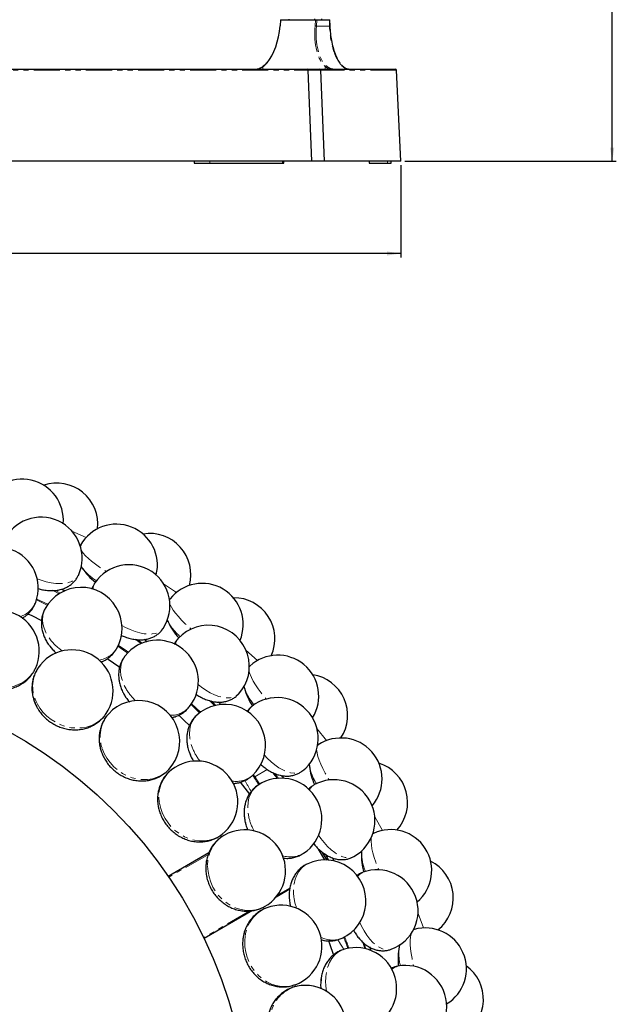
# Model space of a CAD drawing. Header units: millimetres. Extents: x 0 to 841, y 0 to 1481.
# Tile 6 of 29: x 284 to 429, y 262 to 502. Entities that reach past the tile are written whole.
import ezdxf

# ---------------------------------------------------------------- set-up
doc = ezdxf.new("R2010")
doc.units = ezdxf.units.MM
doc.linetypes.add('SLD-Combinazione-di-due-tratteggi', pattern=[12.7, 6.35, -1.27, 1.27, -1.27, 1.27, -1.27])
doc.linetypes.add('SLD-Solido', pattern=[0])
doc.layers.add('FORMAT', color=7, linetype='SLD-Solido')
doc.styles.add('SLDTEXTSTYLE3', font='GOTHIC.TTF', dxfattribs={"width": 0.913})
doc.dimstyles.new('SLDDIMSTYLE0', dxfattribs={"dimtxt": 3.5, "dimasz": 3.302, "dimexe": 0, "dimexo": 0.0625, "dimgap": 0.875, "dimtad": 1, "dimdec": 0, "dimlfac": 2, "dimrnd": 1e-09, "dimzin": 12, "dimdsep": 46, "dimtxsty": 'SLDTEXTSTYLE3', "dimsah": 1, "dimcen": 0.09, "dimadec": 0, "dimazin": 3, "dimtfac": 1, "dimtdec": 0, "dimtofl": 0, "dimtmove": 0, "dimatfit": 3, "dimfxl": 1, "dimfrac": 2, "dimtolj": 1, "dimtzin": 12, "dimarcsym": 0})

# ---------------------------------------------------------------- blocks, each defined once
blk = doc.blocks.new('_D_1')
at = {"layer": 'FORMAT'}
for p, q in [((346.4, 1361.94), (429.28, 1361.94)), ((428.28, 467.34), (428.28, 1361.94)), ((413.89, 921.82), (413.89, 922.88)), ((413.89, 922.88), (423.05, 922.88)), ((423.05, 922.88), (423.05, 921.82)), ((418.11, 916.25), (418.11, 919.86)), ((413.89, 910.56), (413.89, 909.5)), ((423.05, 909.5), (423.05, 910.56)), ((413.89, 909.5), (423.05, 909.5)), ((377.71, 467.34), (429.28, 467.34))]:
    blk.add_line(p, q, dxfattribs=at)
for points in [[(428.28, 1361.94), (427.78, 1358.64), (428.79, 1358.64)], [(428.28, 467.34), (428.79, 470.64), (427.78, 470.64)]]:
    blk.add_solid(points, dxfattribs=at)
at = {"layer": 'FORMAT', "char_height": 3.5, "attachment_point": 1, "rotation": 90, "style": 'SLDTEXTSTYLE3'}
for s, insert in [('"', (416.51, 920.37)), ('1780', (423.81, 911.02)), ('1', (413.95, 916.76)), ('8', (418.58, 916.76)), ('70', (416.51, 910.56))]:
    blk.add_mtext(s, dxfattribs=dict(at, insert=insert))
blk = doc.blocks.new('_D_2')
at = {"layer": 'FORMAT'}
for p, q in [((75.71, 466.34), (75.71, 443.84)), ((376.71, 466.34), (376.71, 443.84)), ((220.34, 459.23), (219.27, 459.23)), ((219.27, 459.23), (219.27, 450.07)), ((231.59, 459.23), (232.66, 459.23)), ((232.66, 459.23), (232.66, 450.07)), ((226.03, 455.01), (229.64, 455.01)), ((219.27, 450.07), (220.34, 450.07)), ((232.66, 450.07), (231.59, 450.07)), ((376.71, 444.84), (75.71, 444.84))]:
    blk.add_line(p, q, dxfattribs=at)
for points in [[(75.71, 444.84), (79.01, 444.33), (79.01, 445.34)], [(376.71, 444.84), (373.4, 445.34), (373.4, 444.33)]]:
    blk.add_solid(points, dxfattribs=at)
at = {"layer": 'FORMAT', "char_height": 3.5, "attachment_point": 1, "style": 'SLDTEXTSTYLE3'}
for s, insert in [('1', (226.54, 459.17)), ('27', (220.34, 456.62)), ('"', (230.15, 456.62)), ('2', (226.54, 454.54)), ('700', (222.09, 449.31))]:
    blk.add_mtext(s, dxfattribs=dict(at, insert=insert))
blk = doc.blocks.new('SW_CENTERMARKSYMBOL_0')
at = {"layer": 'FORMAT', "color": 0}
for p, q in [((0, 2.5), (0, 76.25)), ((-2.5, 0), (-76.25, 0)), ((0, 0), (-1.25, 0)), ((0, 0), (0, 1.25)), ((0, 0), (0, -1.25)), ((0, 0), (1.25, 0)), ((2.5, 0), (76.25, 0)), ((0, -2.5), (0, -76.25))]:
    blk.add_line(p, q, dxfattribs=at)

msp = doc.modelspace()

# ---------------------------------------------------------------- linework, layer by layer
at = {"color": 7, "linetype": 'SLD-Solido', "lineweight": 25}
for p, q in [((349.42, 502), (349.42, 501.84)), ((355.67, 502.09), (355.67, 501.84)), ((357.4, 502.09), (357.4, 501.84)), ((347.42, 501.84), (347.29, 500.33)), ((347.42, 501.84), (347.45, 501.84)), ((347.45, 501.84), (355.95, 501.84)), ((355.95, 501.84), (356.3, 501.84)), ((356.3, 501.84), (359.33, 501.84)), ((359.48, 500.32), (359.45, 501.84)), ((247.38, 489.81), (356.9, 489.81)), ((353.93, 489.81), (375.43, 489.81)), ((355.02, 467.34), (354.14, 489.57)), ((357.12, 489.57), (358.02, 467.34)), ((376.71, 467.34), (375.68, 489.57)), ((358.02, 467.34), (94.4, 467.34)), ((326.39, 467.34), (326.39, 466.84)), ((326.39, 466.84), (330.16, 466.84)), ((330.16, 466.84), (347.9, 466.84)), ((347.9, 466.84), (348.25, 466.84)), ((348.25, 466.84), (348.25, 467.34)), ((376.71, 467.34), (355.02, 467.34)), ((369, 467.34), (369, 466.84)), ((369, 466.84), (373.48, 466.84)), ((373.48, 466.84), (374.39, 466.84)), ((374.39, 466.84), (374.39, 467.34)), ((298.68, 373.69), (298.56, 373.49)), ((291.85, 362.63), (292.23, 362.64)), ((294.04, 362.99), (294.81, 362.6)), ((320.48, 360.57), (320.28, 360.32)), ((312, 350.71), (312.38, 350.67)), ((314.18, 350.75), (314.92, 350.21)), ((291.13, 349.1), (291.82, 348.28)), ((305.16, 346.06), (308.2, 343.97)), ((339.96, 344.2), (339.77, 344.03)), ((309.17, 337.46), (309.73, 336.54)), ((330.07, 335.78), (330.41, 335.68)), ((332.22, 335.47), (332.85, 334.84)), ((356.63, 324.98), (356.38, 324.82)), ((325.18, 323.14), (325.58, 322.15)), ((345.55, 318.21), (345.87, 318.06)), ((346.32, 317.59), (346.35, 317.56)), ((337.59, 315.91), (339.84, 312.96)), ((338.74, 306.49), (338.99, 305.45)), ((370.1, 303.39), (369.82, 303.27)), ((329.97, 298.65), (320.05, 292.93)), ((358.23, 296.93), (356.7, 299.58)), ((358.78, 296.84), (357.67, 298.76)), ((358.06, 298.46), (358.38, 298.24)), ((359.2, 296.8), (358.37, 298.32)), ((360.03, 297.49), (360.44, 296.69)), ((349.71, 289.84), (346.33, 287.89)), ((349.53, 287.93), (349.61, 286.86)), ((340.61, 284.59), (328.8, 277.77)), ((380.02, 279.96), (379.78, 279.9)), ((367.36, 276.97), (367.64, 276.71)), ((357.29, 267.91), (357.2, 266.84))]:
    msp.add_line(p, q, dxfattribs=at)
at = {"color": 8, "linetype": 'SLD-Combinazione-di-due-tratteggi', "lineweight": 18}
for p, q in [((347.45, 501.84), (347.33, 500.34)), ((355.83, 500.34), (355.95, 501.84)), ((356.3, 501.84), (356.17, 500.31)), ((359.36, 500.31), (356.17, 500.31)), ((359.36, 500.31), (359.33, 501.84)), ((343.06, 490.33), (342.1, 489.81)), ((343.06, 490.33), (343.13, 489.81)), ((358.23, 489.81), (358.38, 490.33)), ((359.22, 489.81), (358.38, 490.33)), ((357.12, 489.57), (247.42, 489.57)), ((375.68, 489.57), (354.14, 489.57)), ((330.16, 467.34), (330.16, 466.84)), ((347.9, 467.34), (347.9, 466.84)), ((373.48, 467.34), (373.48, 466.84)), ((296.55, 377.13), (299.99, 375.54)), ((318.91, 364.3), (322.06, 362.19)), ((290.52, 359.08), (287.92, 360.33)), ((287.99, 360.57), (290.66, 359.28)), ((313.44, 349.71), (311.94, 350.78)), ((312.46, 350.72), (313.71, 349.82)), ((338.99, 348.12), (341.77, 345.55)), ((327.68, 332.82), (325.59, 334.81)), ((331.31, 334.58), (330.07, 335.79)), ((330.48, 335.74), (331.59, 334.64)), ((356.29, 329.01), (358.64, 326.04)), ((340.77, 317.78), (341.16, 317.23)), ((341.16, 317.23), (340.95, 317.1)), ((344.19, 318.99), (341.16, 317.23)), ((346.1, 317.48), (345.55, 318.21)), ((370.39, 307.43), (372.24, 304.12)), ((329.82, 298.28), (320.19, 292.72)), ((349.77, 290.17), (346.73, 288.41)), ((339.96, 284.5), (328.69, 278)), ((380.94, 283.9), (382.25, 280.35)), ((367.95, 275.31), (367.36, 277.05)), ((367.75, 276.69), (368.23, 275.24))]:
    msp.add_line(p, q, dxfattribs=at)
at = {"color": 8, "linetype": 'SLD-Combinazione-di-due-tratteggi', "lineweight": 18, "flags": 128}
for points in [[(298.66, 373.7), (298.63, 373.64), (298.59, 373.5)], [(298.85, 372.45), (298.92, 372.33), (299.32, 371.76), (299.87, 371.13), (300.55, 370.46), (301.36, 369.76), (302.27, 369.05), (303.27, 368.33), (304.35, 367.62), (304.92, 367.26)], [(288.08, 365.5), (289.01, 365.17), (290.25, 364.8), (291.47, 364.54), (292.65, 364.39), (293.76, 364.34), (294.79, 364.41), (295.72, 364.58), (296.52, 364.86), (297.2, 365.25), (297.73, 365.72), (298.1, 366.28), (298.12, 366.33)], [(293.43, 361.87), (292.4, 362.38), (291.75, 362.7)], [(292.4, 362.66), (292.51, 362.61), (293.68, 362.02)], [(320.46, 360.58), (320.42, 360.53), (320.36, 360.39)], [(290.03, 358.29), (289.65, 357.44), (289.43, 356.5), (289.37, 355.51), (289.48, 354.48), (289.76, 353.43), (290.2, 352.38), (290.79, 351.35), (291.52, 350.36)], [(320.46, 359.31), (320.5, 359.19), (320.81, 358.56), (321.25, 357.85), (321.82, 357.08), (322.51, 356.27), (323.3, 355.42), (324.17, 354.55), (325.12, 353.68), (325.63, 353.24)], [(308.73, 354.13), (309.59, 353.66), (310.76, 353.11), (311.93, 352.66), (313.07, 352.32), (314.16, 352.1), (315.19, 352.01), (316.13, 352.04), (316.97, 352.19), (317.69, 352.46), (318.29, 352.85), (318.75, 353.34), (318.78, 353.39)], [(310.13, 347.41), (309.73, 347.69), (307.76, 349.05)], [(307.86, 349.28), (309.87, 347.9), (310.31, 347.59)], [(309.53, 346.71), (309.02, 345.93), (308.65, 345.04), (308.44, 344.07), (308.39, 343.03), (308.5, 341.95), (308.77, 340.85), (309.19, 339.74), (309.76, 338.64)], [(270.65, 343.44), (271.48, 342.45), (272.44, 341.55), (273.51, 340.76), (274.67, 340.1), (275.9, 339.58), (277.18, 339.21), (278.48, 338.99), (279.79, 338.92), (281.07, 339.02), (282.31, 339.27), (283.48, 339.68), (284.56, 340.23), (285.54, 340.92), (286.39, 341.73), (287.11, 342.65), (287.66, 343.65)], [(339.94, 344.21), (339.9, 344.17), (339.81, 344.04)], [(339.74, 342.96), (339.76, 342.83), (339.97, 342.16), (340.3, 341.39), (340.74, 340.55), (341.29, 339.63), (341.93, 338.67), (342.66, 337.68), (343.47, 336.67), (343.9, 336.16)], [(327.34, 339.68), (328.12, 339.08), (329.19, 338.35), (330.27, 337.72), (331.35, 337.21), (332.39, 336.83), (333.39, 336.57), (334.32, 336.45), (335.18, 336.47), (335.94, 336.62), (336.59, 336.91), (337.11, 337.33), (337.15, 337.37)], [(288.06, 335.08), (288.73, 333.96), (289.54, 332.93), (290.47, 331.98), (291.51, 331.15), (292.65, 330.44), (293.85, 329.87), (295.1, 329.45), (296.38, 329.18), (297.66, 329.08), (298.92, 329.14), (300.14, 329.35), (301.3, 329.73), (302.37, 330.25), (303.34, 330.92), (304.19, 331.72), (304.9, 332.62)], [(325.73, 335.02), (325.73, 335.02), (327.88, 332.97)], [(326.97, 332.22), (326.35, 331.53), (325.85, 330.71), (325.49, 329.78), (325.27, 328.77), (325.21, 327.69), (325.31, 326.55), (325.55, 325.39), (325.94, 324.22)], [(356.62, 325), (356.57, 324.96), (356.46, 324.85)], [(303.95, 324.09), (304.44, 322.89), (305.07, 321.74), (305.85, 320.66), (306.74, 319.67), (307.75, 318.8), (308.85, 318.04), (310.02, 317.43), (311.24, 316.97), (312.49, 316.66), (313.75, 316.52), (314.99, 316.55), (316.19, 316.74), (317.33, 317.09), (318.4, 317.6), (319.36, 318.25), (320.19, 319.03)], [(343.47, 322.49), (344.14, 321.77), (345.09, 320.89), (346.06, 320.1), (347.03, 319.43), (348.01, 318.88), (348.95, 318.47), (349.86, 318.21), (350.7, 318.09), (351.48, 318.13), (352.16, 318.31), (352.75, 318.64), (352.79, 318.68)], [(356.22, 323.79), (356.23, 323.66), (356.33, 322.96), (356.53, 322.16), (356.83, 321.25), (357.23, 320.26), (357.72, 319.21), (358.29, 318.12), (358.92, 317), (359.27, 316.42)], [(341.93, 315.19), (341.21, 314.6), (340.59, 313.86), (340.09, 313.01), (339.72, 312.04), (339.49, 310.98), (339.4, 309.85), (339.46, 308.66), (339.66, 307.44)], [(317.93, 310.75), (318.22, 309.49), (318.66, 308.25), (319.26, 307.07), (319.99, 305.95), (320.85, 304.93), (321.82, 304.02), (322.88, 303.23), (324.01, 302.58), (325.2, 302.08), (326.42, 301.75), (327.65, 301.58), (328.86, 301.58), (330.05, 301.74), (331.18, 302.08), (332.23, 302.57), (333.18, 303.21)], [(356.71, 302.99), (357.26, 302.18), (358.05, 301.15), (358.89, 300.23), (359.75, 299.41), (360.62, 298.72), (361.5, 298.17), (362.35, 297.76), (363.17, 297.52), (363.93, 297.43), (364.64, 297.5), (365.27, 297.74), (365.32, 297.76)], [(370.09, 303.41), (370.03, 303.38), (369.91, 303.29)], [(369.51, 302.28), (369.49, 302.15), (369.48, 301.45), (369.56, 300.62), (369.71, 299.68), (369.95, 298.64), (370.27, 297.53), (370.66, 296.35), (371.11, 295.15), (371.36, 294.53)], [(329.64, 295.39), (329.73, 294.1), (329.98, 292.81), (330.38, 291.54), (330.93, 290.33), (331.62, 289.18), (332.43, 288.13), (333.36, 287.19), (334.38, 286.37), (335.47, 285.69), (336.62, 285.17), (337.81, 284.81), (339.01, 284.62), (340.2, 284.6), (341.37, 284.75), (342.49, 285.08), (343.52, 285.56)], [(354.05, 296.02), (353.24, 295.55), (352.51, 294.92), (351.88, 294.15), (351.37, 293.25), (350.97, 292.24), (350.71, 291.14), (350.58, 289.96), (350.59, 288.72)], [(366.73, 281.66), (367.15, 280.77), (367.77, 279.64), (368.45, 278.59), (369.18, 277.65), (369.93, 276.83), (370.71, 276.15), (371.48, 275.62), (372.25, 275.24), (373, 275.04), (373.71, 275), (374.37, 275.13), (374.42, 275.15)], [(379.26, 278.96), (379.23, 278.83), (379.11, 278.14), (379.05, 277.31), (379.06, 276.35), (379.13, 275.29), (379.27, 274.14), (379.47, 272.92), (379.73, 271.66), (379.88, 271.01)], [(380.02, 279.98), (379.95, 279.96), (379.82, 279.89)], [(338.81, 278.39), (338.7, 277.1), (338.74, 275.78), (338.94, 274.47), (339.29, 273.19), (339.79, 271.95), (340.43, 270.78), (341.2, 269.7), (342.07, 268.74), (343.05, 267.9), (344.1, 267.2), (345.22, 266.66), (346.38, 266.28), (347.56, 266.08), (348.73, 266.05), (349.89, 266.19), (350.98, 266.51)], [(363.01, 275.19), (362.14, 274.85), (361.32, 274.35), (360.58, 273.69), (359.93, 272.88), (359.39, 271.94), (358.96, 270.89), (358.64, 269.75), (358.46, 268.52)]]:
    msp.add_lwpolyline(points, dxfattribs=at)
at = {"color": 7, "linetype": 'SLD-Solido', "lineweight": 25, "flags": 128}
for points in [[(285.82, 356.97), (286.77, 356.53), (289.15, 355.37)], [(322.58, 332.25), (323.92, 330.98), (325.24, 329.71)], [(347.65, 317.53), (348.09, 316.93), (348.15, 316.85)], [(359.1, 277.23), (359.35, 276.54), (360.33, 273.74)], [(369.16, 275.71), (369.21, 275.56), (369.44, 274.85)]]:
    msp.add_lwpolyline(points, dxfattribs=at)
at = {"color": 7, "linetype": 'SLD-Solido', "lineweight": 25}
msp.add_circle((226.21, 228.64), 113.75, dxfattribs=at)
for centre, radius, start, end in [((347.31, 500.27), 0.0636, 80.1101, 110.93), ((353.91, 489.58), 0.232, 358.262, 85.4724), ((356.89, 489.58), 0.234, 358.8635, 86.1836), ((375.43, 489.56), 0.25, 2.6371, 90), ((284.46, 379.79), 10, 355.1575, 159.75), ((292.87, 378.82), 10, 353.5949, 108.4743), ((289.04, 370.52), 10, 335.25, 155.25), ((307.39, 368.82), 10, 346.1575, 150.75), ((315.54, 366.55), 10, 344.5949, 99.4743), ((278.34, 363.22), 10, 339.75, 159.75), ((311.8, 376.71), 15.36, 213.9484, 231.6235), ((310.46, 358.94), 10, 326.25, 146.25), ((298.76, 353.41), 10, 330.75, 150.75), ((328.32, 354.39), 10, 337.1575, 141.75), ((336.02, 350.87), 10, 335.5949, 90.4743), ((278.58, 347.83), 10, 335.25, 155.25), ((333.91, 361.49), 15.36, 204.9484, 222.6235), ((329.81, 344.16), 10, 317.25, 137.25), ((317.38, 340.52), 10, 321.75, 141.75), ((296.58, 338.17), 10, 326.25, 146.25), ((346.73, 336.87), 10, 328.1575, 132.75), ((353.78, 332.19), 10, 326.5949, 81.4743), ((353.37, 343.01), 15.36, 195.9484, 213.6235), ((346.6, 326.53), 10, 308.25, 128.25), ((312.85, 325.81), 10, 317.25, 137.25), ((333.76, 324.88), 10, 312.75, 132.75), ((362.18, 316.68), 10, 319.1575, 123.75), ((326.99, 311.06), 10, 308.25, 128.25), ((369.69, 321.71), 15.36, 186.9484, 204.6235), ((368.41, 310.96), 10, 317.5949, 72.4743), ((347.49, 306.87), 10, 303.75, 123.75), ((360.43, 306.49), 10, 299.25, 119.25), ((338.64, 294.28), 10, 299.25, 119.25), ((374.28, 294.33), 10, 310.1575, 114.75), ((382.49, 298.12), 15.36, 177.9484, 195.6235), ((358.23, 286.93), 10, 294.75, 114.75), ((379.54, 287.7), 10, 308.5949, 63.4743), ((370.96, 284.53), 10, 290.25, 110.25), ((347.52, 275.89), 10, 290.25, 110.25), ((382.73, 270.36), 10, 301.1575, 105.75), ((365.73, 265.56), 10, 285.75, 105.75), ((391.43, 272.81), 15.36, 168.9484, 186.6235), ((377.92, 261.2), 10, 281.25, 101.25), ((386.89, 262.98), 10, 299.5949, 54.4743), ((353.42, 256.33), 10, 281.25, 101.25)]:
    msp.add_arc(centre, radius, start, end, dxfattribs=at)
at = {"color": 8, "linetype": 'SLD-Combinazione-di-due-tratteggi', "lineweight": 18}
for centre, radius, start, end in [((355.73, 496.57), 3.77, 83.2996, 88.4857), ((359.35, 501.97), 1.65, 270.3904, 274.7239), ((343.23, 490.37), 0.173, 89.9105, 191.7105), ((358.66, 490.26), 0.282, 92.2841, 164.8594), ((309.42, 376.28), 13.18, 218.2645, 238.5077), ((304.48, 362.98), 2.78, 146.9296, 180.3159), ((282.15, 362.05), 6.03, 287.055, 337.6154), ((331.49, 361.45), 13.18, 209.2645, 229.5077), ((324.53, 349.08), 2.78, 137.9296, 171.3159), ((301.59, 358.74), 13.1, 219.7587, 235.863), ((302.33, 351.66), 6.03, 278.055, 328.6154), ((295.41, 339.23), 8.44, 147.7894, 209.4807), ((321.02, 345.34), 13.1, 210.7587, 226.863), ((350.97, 343.34), 13.18, 200.2645, 220.5077), ((320.64, 338.24), 6.03, 269.055, 319.6154), ((342.16, 332.22), 2.78, 128.9296, 162.3159), ((311.86, 327.04), 8.44, 138.7894, 200.4807), ((338.11, 329.08), 13.1, 201.7587, 217.863), ((367.38, 322.41), 13.18, 191.2645, 211.5077), ((326.2, 312.43), 8.44, 129.7894, 191.4807), ((336.62, 322.11), 6.03, 260.055, 310.6154), ((356.94, 312.8), 2.78, 119.9296, 153.3159), ((352.44, 310.33), 13.1, 192.7587, 208.863), ((338.07, 295.76), 8.44, 120.7894, 182.4807), ((349.88, 303.69), 6.03, 251.055, 301.6154), ((380.31, 299.17), 13.18, 182.2645, 202.5077), ((368.49, 291.31), 2.78, 110.9296, 144.3159), ((363.66, 289.58), 13.1, 183.7587, 199.863), ((347.19, 277.43), 8.44, 111.7894, 173.4807), ((360.1, 283.42), 6.03, 242.055, 292.6154), ((389.45, 274.2), 13.18, 173.2645, 193.5077), ((376.55, 268.28), 2.78, 101.9296, 135.3159), ((371.51, 267.33), 13.1, 174.7587, 190.863), ((353.34, 257.9), 8.44, 102.7894, 164.4807)]:
    msp.add_arc(centre, radius, start, end, dxfattribs=at)
at = {"color": 7, "linetype": 'SLD-Solido', "lineweight": 25}
msp.add_ellipse((341.95, 500.34), major_axis=(1.21, 10.73), ratio=0.495233, start_param=3.775353, end_param=4.768346, dxfattribs=at)
at = {"color": 8, "linetype": 'SLD-Combinazione-di-due-tratteggi', "lineweight": 18}
for centre, major_axis, ratio, start_param, end_param in [((361.2, 500.34), (1.21, 10.73), 0.495233, 1.626753, 2.823454), ((361.42, 500.31), (1.21, 10.48), 0.495006, 1.628048, 2.824749), ((341.95, 500.34), (1.21, 10.73), 0.495233, 3.571645, 3.775353)]:
    msp.add_ellipse(centre, major_axis=major_axis, ratio=ratio, start_param=start_param, end_param=end_param, dxfattribs=at)
at = {"color": 7, "linetype": 'SLD-Solido', "lineweight": 25}
for points, knots in [([(359.33, 501.84), (359.35, 501.84), (359.4, 501.84), (359.44, 501.84), (359.45, 501.84), (359.45, 501.84), (359.45, 501.84)], [0, 0, 0, 0, 0.32228, 0.644561, 0.966795, 1, 1, 1, 1]), ([(359.45, 500.32), (359.48, 499.72), (359.54, 498.51), (359.8, 496.75), (360.19, 495.09), (360.68, 493.58), (361.24, 492.27), (361.66, 491.6), (361.86, 491.27)], [0, 0, 0, 0, 0.168053, 0.336104, 0.504347, 0.672587, 0.840391, 1, 1, 1, 1]), ([(341.16, 489.81), (341.52, 489.81), (341.87, 489.87), (342.56, 490.12), (342.9, 490.3), (343.23, 490.54)], [0, 0, 0, 0, 0.5, 0.5, 1, 1, 1, 1]), ([(344.13, 491.47), (344.07, 491.4), (343.82, 491.08), (343.48, 490.77), (343.2, 490.56), (343.13, 490.51)], [0, 0, 0, 0, 0.193334, 0.792133, 1, 1, 1, 1]), ([(363.15, 490.06), (363.02, 490.14), (362.75, 490.31), (362.47, 490.61), (362.33, 490.77)], [0, 0, 0, 0, 0.481472, 1, 1, 1, 1]), ([(298.8, 368.58), (298.88, 368.43), (298.96, 368.27), (299.07, 368.12), (299.08, 368.11)], [0, 0, 0, 0, 0.916363, 1, 1, 1, 1]), ([(288.31, 363.1), (288.65, 363.01), (289.41, 362.81), (290.59, 362.65), (291.79, 362.6), (292.92, 362.69), (293.96, 362.91), (294.91, 363.24), (295.76, 363.68), (296.53, 364.23), (297.19, 364.88), (297.74, 365.58), (297.99, 366.09), (298.11, 366.33)], [0, 0, 0, 0, 0.089939, 0.196876, 0.307339, 0.407708, 0.503375, 0.594044, 0.680784, 0.764807, 0.847109, 0.928459, 1, 1, 1, 1]), ([(302.16, 364.48), (302.03, 364.29), (301.74, 363.84), (301.51, 363.32), (301.43, 363.01), (301.43, 362.99)], [0, 0, 0, 0, 0.408543, 0.97662, 1, 1, 1, 1]), ([(284.39, 355.86), (284.64, 356.01), (285.21, 356.36), (286.01, 357.05), (286.75, 357.91), (287.34, 358.82), (287.6, 359.46), (287.72, 359.77)], [0, 0, 0, 0, 0.161907, 0.383839, 0.600767, 0.812576, 1, 1, 1, 1]), ([(290.04, 358.27), (289.96, 358.14), (289.7, 357.71), (289.41, 356.89), (289.16, 355.86), (289.07, 354.79), (289.13, 353.72), (289.33, 352.64), (289.67, 351.58), (290.15, 350.53), (290.71, 349.63), (291.28, 348.88), (291.92, 348.17), (292.42, 347.66), (292.79, 347.38), (292.82, 347.35)], [0, 0, 0, 0, 0.038167, 0.126941, 0.215087, 0.303243, 0.392044, 0.482069, 0.573766, 0.667366, 0.762817, 0.830366, 0.892055, 0.990726, 1, 1, 1, 1]), ([(319.78, 355.54), (319.84, 355.37), (319.9, 355.18), (320, 355.01), (320, 354.99)], [0, 0, 0, 0, 0.922359, 1, 1, 1, 1]), ([(308.54, 351.74), (308.88, 351.59), (309.61, 351.27), (310.76, 350.93), (311.94, 350.69), (313.07, 350.61), (314.13, 350.65), (315.12, 350.83), (316.03, 351.14), (316.88, 351.56), (317.63, 352.09), (318.28, 352.7), (318.61, 353.17), (318.76, 353.39)], [0, 0, 0, 0, 0.0928981, 0.199487, 0.3095907, 0.4096333, 0.5049895, 0.5953641, 0.6818218, 0.7655719, 0.8476059, 0.9286919, 1, 1, 1, 1]), ([(322.47, 350.93), (322.32, 350.76), (321.96, 350.36), (321.65, 349.88), (321.52, 349.57), (321.51, 349.56)], [0, 0, 0, 0, 0.404328, 0.966543, 1, 1, 1, 1]), ([(303.63, 345.22), (303.88, 345.32), (304.48, 345.56), (305.36, 346.12), (306.23, 346.85), (306.95, 347.65), (307.31, 348.25), (307.48, 348.53)], [0, 0, 0, 0, 0.152313, 0.376786, 0.596197, 0.810431, 1, 1, 1, 1]), ([(309.54, 346.69), (309.44, 346.57), (309.11, 346.18), (308.69, 345.42), (308.29, 344.44), (308.03, 343.41), (307.92, 342.34), (307.95, 341.24), (308.12, 340.14), (308.43, 339.03), (308.84, 338.05), (309.29, 337.22), (309.81, 336.42), (310.22, 335.83), (310.54, 335.51), (310.56, 335.48)], [0, 0, 0, 0, 0.038205, 0.127068, 0.215301, 0.303544, 0.392434, 0.482549, 0.574336, 0.668029, 0.763575, 0.831192, 0.892942, 0.991711, 1, 1, 1, 1]), ([(270.6, 342.75), (270.77, 342.52), (271.2, 341.98), (271.99, 341.18), (272.97, 340.39), (274.04, 339.72), (275.2, 339.18), (276.41, 338.78), (277.66, 338.52), (278.93, 338.41), (280.2, 338.46), (281.44, 338.66), (282.64, 339.02), (283.77, 339.53), (284.81, 340.17), (285.74, 340.93), (286.55, 341.81), (287.2, 342.71), (287.51, 343.35), (287.64, 343.63)], [0, 0, 0, 0, 0.04097, 0.101418, 0.162092, 0.223068, 0.284292, 0.345717, 0.407276, 0.468906, 0.530525, 0.592028, 0.653297, 0.714215, 0.774684, 0.834643, 0.894082, 0.953039, 1, 1, 1, 1]), ([(288.28, 343.72), (288.19, 343.59), (287.88, 343.15), (287.48, 342.3), (287.09, 341.2), (286.86, 340.05), (286.77, 338.88), (286.84, 337.69), (287.07, 336.52), (287.42, 335.41), (287.75, 334.72), (287.9, 334.4)], [0, 0, 0, 0, 0.047888, 0.167994, 0.287786, 0.407564, 0.527625, 0.648226, 0.769565, 0.89176, 1, 1, 1, 1]), ([(338.5, 339.23), (338.53, 339.09), (338.56, 338.93), (338.61, 338.78), (338.61, 338.76)], [0, 0, 0, 0, 0.903491, 1, 1, 1, 1]), ([(287.16, 336.27), (287.24, 336), (287.44, 335.35), (287.74, 334.73), (287.92, 334.37)], [0, 0, 0, 0, 0.415298, 1, 1, 1, 1]), ([(326.79, 337.35), (327.1, 337.15), (327.77, 336.72), (328.85, 336.19), (329.98, 335.78), (331.08, 335.51), (332.13, 335.4), (333.14, 335.42), (334.09, 335.58), (334.99, 335.86), (335.82, 336.27), (336.55, 336.77), (336.95, 337.18), (337.14, 337.38)], [0, 0, 0, 0, 0.092902, 0.19949, 0.309593, 0.409636, 0.504991, 0.595366, 0.681823, 0.765573, 0.847607, 0.928692, 1, 1, 1, 1]), ([(287.9, 334.4), (288.04, 334.15), (288.37, 333.54), (289.03, 332.64), (289.87, 331.7), (290.83, 330.87), (291.89, 330.16), (293.02, 329.57), (294.21, 329.11), (295.45, 328.81), (296.71, 328.66), (297.97, 328.67), (299.21, 328.83), (300.4, 329.16), (301.53, 329.63), (302.58, 330.24), (303.51, 330.98), (304.29, 331.77), (304.7, 332.35), (304.88, 332.61)], [0, 0, 0, 0, 0.04097, 0.101418, 0.162092, 0.223068, 0.284292, 0.345717, 0.407276, 0.468906, 0.530525, 0.592028, 0.653297, 0.714215, 0.774684, 0.834643, 0.894082, 0.953039, 1, 1, 1, 1]), ([(320.87, 331.66), (321.14, 331.72), (321.8, 331.87), (322.76, 332.29), (323.74, 332.87), (324.57, 333.55), (325.02, 334.09), (325.23, 334.34)], [0, 0, 0, 0, 0.1597787, 0.3822744, 0.5997529, 0.8121002, 1, 1, 1, 1]), ([(340.42, 334.37), (340.24, 334.22), (339.82, 333.88), (339.43, 333.45), (339.26, 333.17), (339.25, 333.14)], [0, 0, 0, 0, 0.4008159, 0.9581476, 1, 1, 1, 1]), ([(305.52, 332.59), (305.41, 332.48), (305.03, 332.09), (304.5, 331.32), (303.95, 330.29), (303.54, 329.19), (303.27, 328.05), (303.16, 326.87), (303.19, 325.67), (303.36, 324.52), (303.58, 323.79), (303.69, 323.44)], [0, 0, 0, 0, 0.047888, 0.167994, 0.287786, 0.407564, 0.527625, 0.648226, 0.769565, 0.89176, 1, 1, 1, 1]), ([(326.98, 332.2), (326.86, 332.1), (326.48, 331.77), (325.95, 331.08), (325.39, 330.17), (324.98, 329.19), (324.7, 328.15), (324.55, 327.07), (324.55, 325.95), (324.69, 324.81), (324.94, 323.77), (325.25, 322.89), (325.64, 322.01), (325.95, 321.38), (326.21, 321.01), (326.22, 320.99)], [0, 0, 0, 0, 0.038279, 0.127311, 0.215713, 0.304125, 0.393185, 0.483472, 0.575436, 0.669308, 0.765037, 0.832783, 0.894651, 0.993609, 1, 1, 1, 1]), ([(303.25, 325.41), (303.28, 325.13), (303.38, 324.45), (303.58, 323.8), (303.7, 323.41)], [0, 0, 0, 0, 0.415298, 1, 1, 1, 1]), ([(303.69, 323.44), (303.78, 323.18), (304.02, 322.53), (304.52, 321.53), (305.21, 320.47), (306.03, 319.5), (306.96, 318.63), (307.99, 317.87), (309.1, 317.24), (310.27, 316.74), (311.49, 316.4), (312.74, 316.21), (313.99, 316.18), (315.21, 316.31), (316.4, 316.6), (317.53, 317.04), (318.57, 317.63), (319.47, 318.28), (319.96, 318.79), (320.17, 319.02)], [0, 0, 0, 0, 0.04097, 0.101418, 0.162092, 0.223068, 0.284292, 0.345717, 0.407276, 0.468906, 0.530525, 0.592028, 0.653297, 0.714215, 0.774684, 0.834643, 0.894082, 0.953039, 1, 1, 1, 1]), ([(342.58, 320.25), (342.85, 320.01), (343.43, 319.49), (344.41, 318.81), (345.46, 318.23), (346.51, 317.79), (347.53, 317.51), (348.52, 317.38), (349.49, 317.38), (350.42, 317.52), (351.31, 317.8), (352.11, 318.18), (352.57, 318.52), (352.78, 318.68)], [0, 0, 0, 0, 0.089787, 0.196742, 0.307223, 0.407609, 0.503292, 0.593976, 0.680731, 0.764768, 0.847083, 0.928447, 1, 1, 1, 1]), ([(354.41, 320.42), (354.42, 320.23), (354.42, 320.03), (354.45, 319.84), (354.46, 319.82)], [0, 0, 0, 0, 0.922832, 1, 1, 1, 1]), ([(320.8, 318.9), (320.68, 318.81), (320.24, 318.48), (319.6, 317.8), (318.89, 316.88), (318.32, 315.86), (317.88, 314.77), (317.58, 313.62), (317.43, 312.43), (317.41, 311.27), (317.52, 310.51), (317.56, 310.16)], [0, 0, 0, 0, 0.047888, 0.167994, 0.287786, 0.407564, 0.527625, 0.648226, 0.769565, 0.89176, 1, 1, 1, 1]), ([(335.83, 315.58), (336.1, 315.6), (336.77, 315.65), (337.79, 315.91), (338.84, 316.33), (339.77, 316.87), (340.3, 317.33), (340.55, 317.55)], [0, 0, 0, 0, 0.159077, 0.381759, 0.599419, 0.811943, 1, 1, 1, 1]), ([(346.35, 317.56), (346.35, 317.56), (346.36, 317.53), (346.55, 317.28), (346.73, 317.04), (346.89, 316.82)], [0, 0, 0, 0, 0.000031, 0.103051, 1, 1, 1, 1]), ([(341.94, 315.16), (341.81, 315.08), (341.38, 314.81), (340.74, 314.22), (340.05, 313.41), (339.49, 312.5), (339.05, 311.52), (338.74, 310.47), (338.56, 309.37), (338.52, 308.22), (338.61, 307.16), (338.77, 306.23), (339.02, 305.31), (339.24, 304.62), (339.44, 304.2), (339.46, 304.16)], [0, 0, 0, 0, 0.0381376, 0.1268418, 0.2149185, 0.3030049, 0.3917369, 0.4816914, 0.5733163, 0.6668426, 0.762219, 0.8297155, 0.891356, 0.9899498, 1, 1, 1, 1]), ([(355.55, 315.2), (355.35, 315.08), (354.88, 314.81), (354.45, 314.46), (354.24, 314.22), (354.24, 314.22)], [0, 0, 0, 0, 0.4155706, 0.9934185, 1, 1, 1, 1]), ([(317.43, 312.17), (317.43, 311.88), (317.42, 311.2), (317.51, 310.52), (317.57, 310.12)], [0, 0, 0, 0, 0.415298, 1, 1, 1, 1]), ([(317.56, 310.16), (317.62, 309.88), (317.75, 309.2), (318.09, 308.13), (318.61, 306.98), (319.26, 305.9), (320.04, 304.89), (320.94, 303.98), (321.93, 303.18), (323.02, 302.51), (324.17, 301.98), (325.37, 301.59), (326.6, 301.37), (327.83, 301.31), (329.05, 301.41), (330.23, 301.67), (331.35, 302.08), (332.34, 302.59), (332.9, 303.02), (333.15, 303.21)], [0, 0, 0, 0, 0.04097, 0.101418, 0.162092, 0.223068, 0.284292, 0.345717, 0.407276, 0.468906, 0.530525, 0.592028, 0.653297, 0.714215, 0.774684, 0.834643, 0.894082, 0.953039, 1, 1, 1, 1]), ([(333.76, 302.99), (333.62, 302.92), (333.14, 302.67), (332.4, 302.1), (331.55, 301.29), (330.82, 300.37), (330.22, 299.37), (329.74, 298.28), (329.41, 297.13), (329.22, 295.98), (329.2, 295.22), (329.19, 294.86)], [0, 0, 0, 0, 0.047888, 0.167994, 0.287786, 0.407564, 0.527625, 0.648226, 0.769565, 0.89176, 1, 1, 1, 1]), ([(355.44, 300.96), (355.68, 300.67), (356.19, 300.05), (357.06, 299.21), (358, 298.47), (358.98, 297.88), (359.94, 297.44), (360.9, 297.15), (361.85, 297), (362.8, 297), (363.71, 297.13), (364.57, 297.38), (365.07, 297.65), (365.31, 297.77)], [0, 0, 0, 0, 0.0940152, 0.2004728, 0.310441, 0.4103604, 0.5055991, 0.5958624, 0.6822137, 0.7658606, 0.8477936, 0.9287797, 1, 1, 1, 1]), ([(348.11, 297.36), (348.38, 297.34), (349.03, 297.28), (350.07, 297.38), (351.17, 297.63), (352.18, 298.02), (352.77, 298.39), (353.05, 298.57)], [0, 0, 0, 0, 0.153136, 0.377391, 0.596589, 0.810615, 1, 1, 1, 1]), ([(367.19, 299.19), (367.16, 299.02), (367.14, 298.83), (367.14, 298.65), (367.14, 298.64)], [0, 0, 0, 0, 0.9157958, 1, 1, 1, 1]), ([(329.38, 296.87), (329.33, 296.59), (329.21, 295.92), (329.2, 295.23), (329.19, 294.83)], [0, 0, 0, 0, 0.415298, 1, 1, 1, 1]), ([(354.05, 295.99), (353.91, 295.93), (353.44, 295.73), (352.72, 295.25), (351.91, 294.56), (351.22, 293.75), (350.63, 292.85), (350.16, 291.86), (349.81, 290.8), (349.59, 289.67), (349.51, 288.61), (349.53, 287.67), (349.62, 286.72), (349.73, 286.03), (349.85, 285.62), (349.85, 285.6)], [0, 0, 0, 0, 0.03841, 0.127748, 0.216453, 0.305169, 0.394534, 0.485131, 0.57741, 0.671604, 0.767662, 0.83564, 0.897721, 0.997019, 1, 1, 1, 1]), ([(329.19, 294.86), (329.2, 294.58), (329.22, 293.89), (329.39, 292.78), (329.72, 291.57), (330.2, 290.39), (330.81, 289.27), (331.56, 288.23), (332.42, 287.29), (333.38, 286.46), (334.44, 285.75), (335.56, 285.18), (336.74, 284.77), (337.95, 284.52), (339.17, 284.42), (340.38, 284.49), (341.55, 284.73), (342.6, 285.08), (343.23, 285.41), (343.5, 285.56)], [0, 0, 0, 0, 0.04097, 0.101418, 0.162092, 0.223068, 0.284292, 0.345717, 0.407276, 0.468906, 0.530525, 0.592028, 0.653297, 0.714215, 0.774684, 0.834643, 0.894082, 0.953039, 1, 1, 1, 1]), ([(367.5, 293.9), (367.29, 293.82), (366.78, 293.62), (366.28, 293.33), (366.02, 293.11), (366, 293.09)], [0, 0, 0, 0, 0.3990339, 0.9538876, 1, 1, 1, 1]), ([(344.07, 285.25), (343.92, 285.2), (343.4, 285.03), (342.58, 284.58), (341.62, 283.92), (340.76, 283.12), (340, 282.22), (339.36, 281.22), (338.85, 280.14), (338.48, 279.04), (338.35, 278.29), (338.28, 277.94)], [0, 0, 0, 0, 0.0478879, 0.1679935, 0.2877861, 0.4075645, 0.5276252, 0.6482263, 0.7695645, 0.8917605, 1, 1, 1, 1]), ([(338.78, 279.89), (338.69, 279.62), (338.47, 278.97), (338.35, 278.3), (338.28, 277.9)], [0, 0, 0, 0, 0.415298, 1, 1, 1, 1]), ([(365.2, 279.79), (365.38, 279.49), (365.77, 278.82), (366.49, 277.87), (367.31, 276.99), (368.17, 276.25), (369.05, 275.67), (369.96, 275.24), (370.88, 274.94), (371.81, 274.79), (372.73, 274.78), (373.62, 274.89), (374.16, 275.07), (374.41, 275.16)], [0, 0, 0, 0, 0.089208, 0.196231, 0.306782, 0.407232, 0.502976, 0.593718, 0.680528, 0.764618, 0.846986, 0.928402, 1, 1, 1, 1]), ([(338.28, 277.94), (338.25, 277.66), (338.16, 276.97), (338.16, 275.85), (338.29, 274.6), (338.58, 273.36), (339.01, 272.16), (339.58, 271.02), (340.28, 269.95), (341.11, 268.98), (342.04, 268.12), (343.06, 267.38), (344.16, 266.79), (345.31, 266.35), (346.5, 266.07), (347.71, 265.95), (348.9, 265.99), (350, 266.17), (350.67, 266.41), (350.96, 266.51)], [0, 0, 0, 0, 0.04097, 0.101418, 0.162092, 0.223068, 0.284292, 0.345717, 0.407276, 0.468906, 0.530525, 0.592028, 0.653297, 0.714215, 0.774684, 0.834643, 0.894082, 0.953039, 1, 1, 1, 1]), ([(357.31, 277.46), (357.59, 277.39), (358.24, 277.23), (359.29, 277.15), (360.43, 277.23), (361.48, 277.46), (362.12, 277.73), (362.42, 277.86)], [0, 0, 0, 0, 0.161841, 0.383791, 0.600735, 0.812561, 1, 1, 1, 1]), ([(376.49, 276.28), (376.44, 276.11), (376.38, 275.93), (376.36, 275.74), (376.36, 275.73)], [0, 0, 0, 0, 0.918006, 1, 1, 1, 1]), ([(363.01, 275.17), (362.86, 275.13), (362.37, 275), (361.58, 274.64), (360.68, 274.08), (359.86, 273.39), (359.14, 272.59), (358.52, 271.69), (358.01, 270.7), (357.61, 269.62), (357.37, 268.58), (357.24, 267.65), (357.19, 266.7), (357.18, 265.97), (357.25, 265.52), (357.25, 265.48)], [0, 0, 0, 0, 0.038156, 0.126902, 0.21502, 0.303148, 0.391923, 0.48192, 0.573588, 0.667159, 0.76258, 0.830109, 0.891778, 0.990419, 1, 1, 1, 1]), ([(375.97, 270.99), (375.75, 270.94), (375.22, 270.83), (374.69, 270.63), (374.41, 270.46), (374.4, 270.46)], [0, 0, 0, 0, 0.410624, 0.981593, 1, 1, 1, 1]), ([(351.47, 266.12), (351.32, 266.09), (350.78, 266), (349.9, 265.69), (348.85, 265.18), (347.87, 264.53), (346.98, 263.76), (346.2, 262.88), (345.52, 261.89), (344.98, 260.86), (344.73, 260.13), (344.61, 259.8)], [0, 0, 0, 0, 0.047888, 0.167994, 0.287786, 0.407564, 0.527625, 0.648226, 0.769565, 0.89176, 1, 1, 1, 1])]:
    msp.add_open_spline(points, degree=3, knots=knots, dxfattribs=at)
at = {"color": 8, "linetype": 'SLD-Combinazione-di-due-tratteggi', "lineweight": 18}
for points, knots in [([(363.09, 490.06), (362.98, 490.12), (362.87, 490.2), (362.64, 490.37), (362.53, 490.47), (362.2, 490.8), (361.98, 491.07), (361.65, 491.54), (361.55, 491.71), (361.34, 492.06), (361.24, 492.25), (360.94, 492.83), (360.76, 493.26), (360.4, 494.19), (360.24, 494.68), (359.96, 495.72), (359.83, 496.26), (359.62, 497.39), (359.53, 497.96), (359.41, 499.12), (359.37, 499.71), (359.36, 500.31)], [0, 0, 0, 0, 0.0625, 0.0625, 0.125, 0.125, 0.25, 0.25, 0.3125, 0.3125, 0.375, 0.375, 0.5, 0.5, 0.625, 0.625, 0.75, 0.75, 0.875, 0.875, 1, 1, 1, 1]), ([(358.65, 490.54), (358.93, 490.3), (359.22, 490.12), (359.81, 489.87), (360.11, 489.81), (360.41, 489.81)], [0, 0, 0, 0, 0.5, 0.5, 1, 1, 1, 1]), ([(340.95, 317.1), (340.86, 317.24), (340.75, 317.4), (340.64, 317.56), (340.63, 317.58)], [0, 0, 0, 0, 0.862865, 1, 1, 1, 1]), ([(342.11, 315.3), (342.09, 315.33), (341.72, 315.91), (341.32, 316.52), (340.95, 317.1)], [0, 0, 0, 0, 0.056327, 1, 1, 1, 1]), ([(341.16, 317.23), (341.51, 316.69), (341.91, 316.07), (342.29, 315.48), (342.34, 315.41)], [0, 0, 0, 0, 0.879615, 1, 1, 1, 1]), ([(346.01, 318.01), (346.1, 317.88), (346.21, 317.74), (346.31, 317.6), (346.32, 317.59)], [0, 0, 0, 0, 0.894624, 1, 1, 1, 1]), ([(346.32, 317.59), (346.31, 317.6), (346.28, 317.59), (346.2, 317.55), (346.15, 317.52), (346.1, 317.48)], [0, 0, 0, 0, 0.5, 0.5, 1, 1, 1, 1]), ([(346.62, 316.78), (346.48, 316.98), (346.3, 317.21), (346.12, 317.45), (346.1, 317.48)], [0, 0, 0, 0, 0.857786, 1, 1, 1, 1]), ([(340.25, 313.59), (339.74, 314.51), (339.23, 315.45), (338.76, 316.3), (338.75, 316.33)], [0, 0, 0, 0, 0.968593, 1, 1, 1, 1]), ([(362.85, 275.12), (362.57, 275.57), (362.1, 276.31), (361.58, 277.14), (361.37, 277.48)], [0, 0, 0, 0, 0.600729, 1, 1, 1, 1]), ([(363.86, 275.3), (363.6, 276.06), (363.27, 277.01), (362.86, 277.92), (362.79, 278.09)], [0, 0, 0, 0, 0.809565, 1, 1, 1, 1]), ([(363.01, 278.19), (363.07, 278.07), (363.49, 277.15), (363.8, 276.18), (364.07, 275.34)], [0, 0, 0, 0, 0.128114, 1, 1, 1, 1])]:
    msp.add_open_spline(points, degree=3, knots=knots, dxfattribs=at)
at = {"color": 7, "linetype": 'SLD-Solido', "lineweight": 25}
msp.add_open_spline([(363.99, 489.81), (363.69, 489.81), (363.4, 489.89), (363.09, 490.06)], degree=3, dxfattribs=at)

# ---------------------------------------------------------------- block references
at = {"layer": 'FORMAT'}
msp.add_blockref('SW_CENTERMARKSYMBOL_0', (226.21, 228.64), dxfattribs=at)

# ---------------------------------------------------------------- dimensions: what is measured, and where the dimension line sits
dim = msp.add_linear_dim(base=(428.28, 1361.94), p1=(376.71, 467.34), p2=(345.4, 1361.94), angle=90, dimstyle='SLDDIMSTYLE0', dxfattribs=at)
dim.commit()
dim.dimension.update_dxf_attribs({"geometry": '_D_1', "text_midpoint": (428.28, 916.19), "dimtype": 160})
dim = msp.add_linear_dim(base=(75.71, 444.84), p1=(376.71, 467.34), p2=(75.71, 467.34), dimstyle='SLDDIMSTYLE0', dxfattribs=at)
dim.commit()
dim.dimension.update_dxf_attribs({"geometry": '_D_2', "text_midpoint": (225.97, 444.84), "dimtype": 160})

doc.saveas('drawing.dxf')
